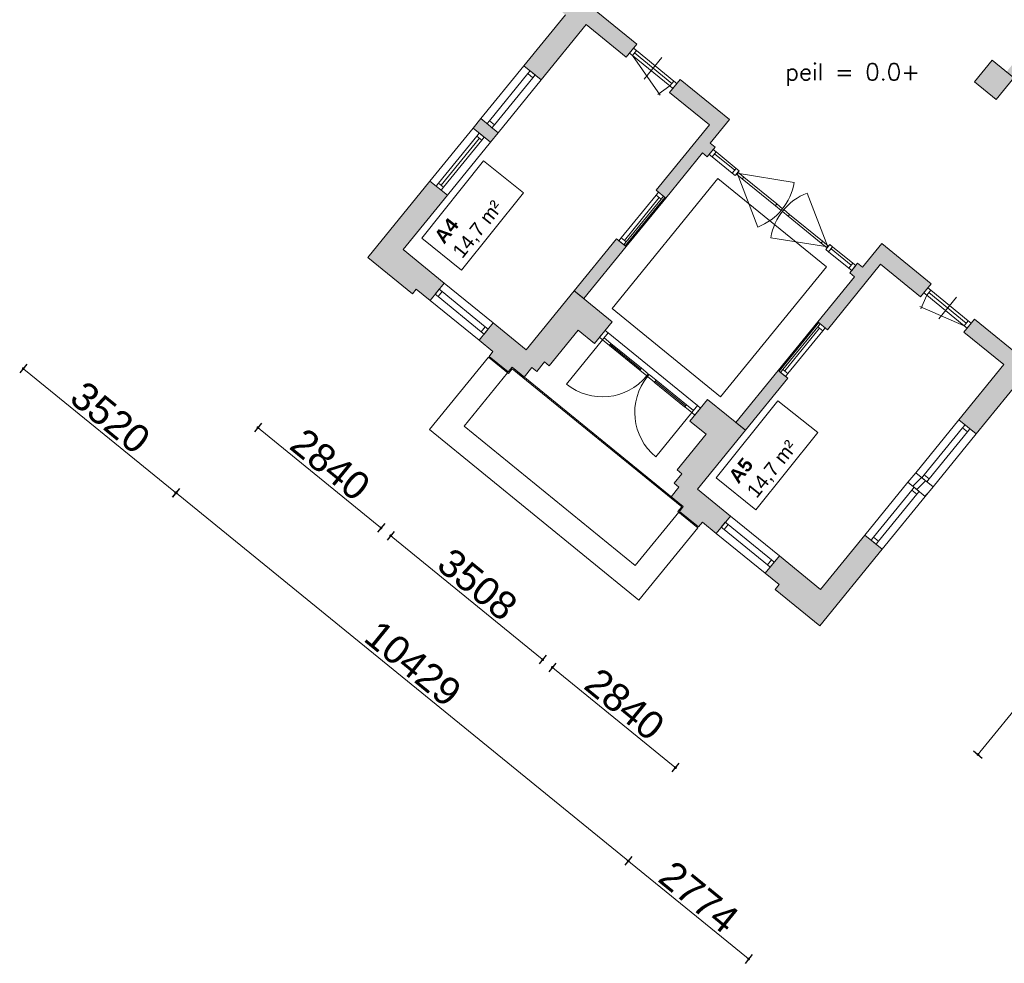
# Model space of a CAD drawing. Header units: millimetres. Extents: x 755778 to 1537169, y 90093 to 392038.
# Tile 25 of 134: x 776400 to 794006, y 279913 to 296789. Entities that reach past the tile are written whole.
import ezdxf

# ---------------------------------------------------------------- set-up
doc = ezdxf.new("R2010")
doc.units = ezdxf.units.MM
doc.layers.add('maatlijnen', color=7, linetype='Continuous')
doc.layers.add('NIV 00', color=7, linetype='Continuous')
doc.layers.add('RUIMTEnr', color=7, linetype='Continuous', lineweight=5)
doc.styles.add('ROMANS', font='romans.shx')
doc.styles.get("Standard").update_dxf_attribs({"font": 'arial.ttf'})
doc.dimstyles.new('even', dxfattribs={"dimtxt": 500, "dimasz": 50, "dimexe": 100, "dimexo": 0, "dimgap": 50, "dimtad": 1, "dimdec": 0, "dimzin": 0, "dimdsep": 46, "dimtxsty": 'Standard', "dimblk": 'DOT', "dimcen": 1, "dimclrd": 7, "dimclre": 7, "dimclrt": 7, "dimadec": 0, "dimazin": 0, "dimtfac": 1, "dimtdec": 0, "dimtofl": 0, "dimtmove": 0, "dimatfit": 2, "dimldrblk": 'DOT', "dimfxl": 100, "dimfxlon": 1, "dimtolj": 1, "dimtzin": 0, "dimlwd": 5, "dimarcsym": 0})

# ---------------------------------------------------------------- blocks, each defined once
blk = doc.blocks.new('_Dot')
at = {"color": 0, "linetype": 'ByBlock', "lineweight": -2}
blk.add_line((-0.5, 0), (-1, 0), dxfattribs=at)
at = {"color": 0, "linetype": 'ByBlock', "const_width": 0.5}
blk.add_lwpolyline([(-0.25, 0, 1), (0.25, 0, 1)], format="xyb", close=True, dxfattribs=at)
blk = doc.blocks.new('*D86')
at = {"layer": 'Defpoints', "color": 0, "lineweight": 5, "transparency": 16777216}
for p in [(782622, 292536), (779197, 288331), (790709, 285950)]:
    blk.add_point(p, dxfattribs=at)
at = {"layer": 'maatlijnen', "color": 7, "lineweight": -2, "transparency": 16777216}
for p, q in [((779260, 288408), (779134, 288253)), ((787346, 281822), (787220, 281667))]:
    blk.add_line(p, q, dxfattribs=at)
at = {"layer": 'maatlijnen', "color": 7, "lineweight": 5, "transparency": 16777216}
blk.add_line((787244, 281776), (779236, 288299), dxfattribs=at)
at = {"layer": 'maatlijnen', "color": 7, "lineweight": 5, "transparency": 16777216, "xscale": 50, "yscale": 50, "zscale": 50}
for p, rotation in [((779197, 288331), 140.8368779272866), ((787283, 281744), 320.8368779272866)]:
    blk.add_blockref('_Dot', p, dxfattribs=dict(at, rotation=rotation))
at = {"layer": 'maatlijnen', "color": 7, "lineweight": 5, "transparency": 16777216, "insert": (783433, 285274), "char_height": 500, "attachment_point": 5, "rotation": 320.8369}
blk.add_mtext('\\A1;10429', dxfattribs=at)
blk = doc.blocks.new('*D87')
at = {"layer": 'Defpoints', "color": 0, "lineweight": 5, "transparency": 16777216}
for p in [(785801, 295806), (788003, 294012), (782862, 287700)]:
    blk.add_point(p, dxfattribs=at)
at = {"layer": 'maatlijnen', "color": 7, "lineweight": -2, "transparency": 16777216}
for p, q in [((780723, 289571), (780597, 289416)), ((782926, 287778), (782799, 287623))]:
    blk.add_line(p, q, dxfattribs=at)
at = {"layer": 'maatlijnen', "color": 7, "lineweight": 5, "transparency": 16777216}
blk.add_line((780699, 289462), (782824, 287732), dxfattribs=at)
at = {"layer": 'maatlijnen', "color": 7, "lineweight": 5, "transparency": 16777216, "xscale": 50, "yscale": 50, "zscale": 50}
for p, rotation in [((780660, 289494), 140.836877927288), ((782862, 287700), 320.836877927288)]:
    blk.add_blockref('_Dot', p, dxfattribs=dict(at, rotation=rotation))
at = {"layer": 'maatlijnen', "color": 7, "lineweight": 5, "transparency": 16777216, "insert": (781954, 288834), "char_height": 500, "attachment_point": 5, "rotation": 320.8369}
blk.add_mtext('\\A1;2840', dxfattribs=at)
blk = doc.blocks.new('*D88')
at = {"layer": 'Defpoints', "color": 0, "lineweight": 5, "transparency": 16777216}
for p in [(786667, 292022), (789414, 289840), (785753, 285345)]:
    blk.add_point(p, dxfattribs=at)
at = {"layer": 'maatlijnen', "color": 7, "lineweight": -2, "transparency": 16777216}
for p, q in [((783096, 287639), (782970, 287484)), ((785816, 285423), (785690, 285268))]:
    blk.add_line(p, q, dxfattribs=at)
at = {"layer": 'maatlijnen', "color": 7, "lineweight": 5, "transparency": 16777216}
blk.add_line((783072, 287530), (785714, 285377), dxfattribs=at)
at = {"layer": 'maatlijnen', "color": 7, "lineweight": 5, "transparency": 16777216, "xscale": 50, "yscale": 50, "zscale": 50}
for p, rotation in [((783033, 287561), 140.836877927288), ((785753, 285345), 320.836877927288)]:
    blk.add_blockref('_Dot', p, dxfattribs=dict(at, rotation=rotation))
at = {"layer": 'maatlijnen', "color": 7, "lineweight": 5, "transparency": 16777216, "insert": (784586, 286690), "char_height": 500, "attachment_point": 5, "rotation": 320.8369}
blk.add_mtext('\\A1;3508', dxfattribs=at)
blk = doc.blocks.new('*D89')
at = {"layer": 'Defpoints', "color": 0, "lineweight": 5, "transparency": 16777216}
for p in [(789589, 289706), (791898, 288043), (788126, 283413)]:
    blk.add_point(p, dxfattribs=at)
at = {"layer": 'maatlijnen', "color": 7, "lineweight": -2, "transparency": 16777216}
for p, q in [((785987, 285284), (785861, 285129)), ((788189, 283490), (788063, 283335))]:
    blk.add_line(p, q, dxfattribs=at)
at = {"layer": 'maatlijnen', "color": 7, "lineweight": 5, "transparency": 16777216}
blk.add_line((785963, 285175), (788087, 283444), dxfattribs=at)
at = {"layer": 'maatlijnen', "color": 7, "lineweight": 5, "transparency": 16777216, "xscale": 50, "yscale": 50, "zscale": 50}
for p, rotation in [((785924, 285207), 140.836877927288), ((788126, 283413), 320.836877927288)]:
    blk.add_blockref('_Dot', p, dxfattribs=dict(at, rotation=rotation))
at = {"layer": 'maatlijnen', "color": 7, "lineweight": 5, "transparency": 16777216, "insert": (787218, 284546), "char_height": 500, "attachment_point": 5, "rotation": 320.8369}
blk.add_mtext('\\A1;2840', dxfattribs=at)
blk = doc.blocks.new('*D90')
at = {"layer": 'Defpoints', "color": 0, "lineweight": 5, "transparency": 16777216}
for p in [(794244, 290291), (790709, 285950), (793535, 283648)]:
    blk.add_point(p, dxfattribs=at)
at = {"layer": 'maatlijnen', "color": 7, "lineweight": -2, "transparency": 16777216}
for p, q in [((796993, 288052), (797148, 287925)), ((793457, 283711), (793613, 283585))]:
    blk.add_line(p, q, dxfattribs=at)
at = {"layer": 'maatlijnen', "color": 7, "lineweight": 5, "transparency": 16777216}
blk.add_line((797039, 287950), (793567, 283687), dxfattribs=at)
at = {"layer": 'maatlijnen', "color": 7, "lineweight": 5, "transparency": 16777216, "xscale": 50, "yscale": 50, "zscale": 50}
for p, rotation in [((797070, 287989), 50.83687792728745), ((793535, 283648), 230.8368779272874)]:
    blk.add_blockref('_Dot', p, dxfattribs=dict(at, rotation=rotation))
at = {"layer": 'maatlijnen', "color": 7, "lineweight": 5, "transparency": 16777216, "insert": (795066, 286011), "char_height": 500, "attachment_point": 5, "rotation": 50.8369}
blk.add_mtext('\\A1;5598', dxfattribs=at)
blk = doc.blocks.new('*D98')
at = {"layer": 'Defpoints', "color": 0, "lineweight": 5, "transparency": 16777216}
for p in [(783428, 299100), (786158, 296877), (779192, 288325)]:
    blk.add_point(p, dxfattribs=at)
at = {"layer": 'maatlijnen', "color": 7, "lineweight": -2, "transparency": 16777216}
for p, q in [((776526, 290626), (776400, 290471)), ((779256, 288403), (779129, 288248))]:
    blk.add_line(p, q, dxfattribs=at)
at = {"layer": 'maatlijnen', "color": 7, "lineweight": 5, "transparency": 16777216}
blk.add_line((776502, 290517), (779154, 288357), dxfattribs=at)
at = {"layer": 'maatlijnen', "color": 7, "lineweight": 5, "transparency": 16777216, "xscale": 50, "yscale": 50, "zscale": 50}
for p, rotation in [((776463, 290548), 140.8368779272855), ((779192, 288325), 320.8368779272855)]:
    blk.add_blockref('_Dot', p, dxfattribs=dict(at, rotation=rotation))
at = {"layer": 'maatlijnen', "color": 7, "lineweight": 5, "transparency": 16777216, "insert": (778021, 289674), "char_height": 500, "attachment_point": 5, "rotation": 320.8369}
blk.add_mtext('\\A1;3520', dxfattribs=at)
blk = doc.blocks.new('*D99')
at = {"layer": 'Defpoints', "color": 0, "lineweight": 5, "transparency": 16777216}
for p in [(794244, 290291), (796395, 288539), (789433, 279991)]:
    blk.add_point(p, dxfattribs=at)
at = {"layer": 'maatlijnen', "color": 7, "lineweight": -2, "transparency": 16777216}
for p, q in [((787345, 281821), (787219, 281666)), ((789496, 280069), (789370, 279913))]:
    blk.add_line(p, q, dxfattribs=at)
at = {"layer": 'maatlijnen', "color": 7, "lineweight": 5, "transparency": 16777216}
blk.add_line((787321, 281711), (789394, 280023), dxfattribs=at)
at = {"layer": 'maatlijnen', "color": 7, "lineweight": 5, "transparency": 16777216, "xscale": 50, "yscale": 50, "zscale": 50}
for p, rotation in [((787282, 281743), 140.8368779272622), ((789433, 279991), 320.8368779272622)]:
    blk.add_blockref('_Dot', p, dxfattribs=dict(at, rotation=rotation))
at = {"layer": 'maatlijnen', "color": 7, "lineweight": 5, "transparency": 16777216, "insert": (788547, 281100), "char_height": 500, "attachment_point": 5, "rotation": 320.8369}
blk.add_mtext('\\A1;2774', dxfattribs=at)

msp = doc.modelspace()

# ---------------------------------------------------------------- hatches: boundary and pattern name
at = {"layer": 'maatlijnen', "lineweight": 5}
h = msp.add_hatch(color=7, dxfattribs=at)
h.dxf.hatch_style = 1
h.paths.add_polyline_path([(784956, 294768), (784645.9, 295020.6), (784506.9, 294850), (784817.1, 294597.4)])
at = {"layer": 'NIV 00', "lineweight": 5}
h = msp.add_hatch(color=7, dxfattribs=at)
h.dxf.hatch_style = 1
h.paths.add_polyline_path([(790343.8, 300766.3), (790698.7, 300842.8), (791147.8, 300477.1), (789668.3, 298660.7), (789390, 298887.4), (789251.1, 298716.8), (789700, 298351.2), (792435.9, 301710.2), (792265.3, 301849.1), (791867.7, 301361), (789085.9, 300760.9), (788289.8, 299783.5), (787815.7, 300169.7), (787676.8, 299999.1), (788630.8, 299222.1), (788769.7, 299392.6), (788491.4, 299619.3), (789229.9, 300526), (789344.1, 300550.6), (789839.5, 300147.1), (789911.5, 300235.5)])
h.paths.add_polyline_path([(789594.5, 300604.6), (790030.9, 300698.8), (789810.8, 300428.5)], flags=16)
h.paths.add_polyline_path([(791011.7, 300910.3), (791604.9, 301038.3), (791305.6, 300670.9)], flags=16)
h.paths.add_polyline_path([(791723.9, 297748.3), (791336.2, 298064), (791020.4, 297676.4), (791408.1, 297360.6)])
h.paths.add_polyline_path([(793491.5, 300441), (793993.8, 300031.9), (794101.1, 300163.8), (794030.8, 300221), (793467.1, 300680.2), (793395.1, 300591.8), (791336.2, 298064), (791468, 297956.7)])
h.paths.add_polyline_path([(793789.6, 296065.8), (793473.8, 295678.1), (793861.5, 295362.3), (794177.2, 295750)])
h.paths.add_polyline_path([(796308.1, 298366.2), (795674.1, 298882.6), (795566.7, 298750.8), (796069, 298341.7), (794045.4, 295857.4), (794177.2, 295750)])
h = msp.add_hatch(color=7, dxfattribs=at)
h.dxf.hatch_style = 1
h.paths.add_polyline_path([(785805, 297680.3), (785552.4, 297370.1), (786157.9, 296876.9), (785416.4, 295966.5), (785726.5, 295713.9), (786531.2, 296701.9), (787244.6, 296120.8), (787434.1, 296353.4)])
h.paths.add_polyline_path([(784046.6, 293651.5), (783736.5, 293904.1), (782622.4, 292536.3), (783421.2, 291885.7), (783490.7, 291971), (783738.8, 291768.9), (783991.4, 292079), (783254.6, 292679.1)])
h.paths.add_polyline_path([(789093.4, 295001.8), (788209.4, 295721.9), (788020, 295489.3), (788733.4, 294908.2), (787780.8, 293738.6), (787951.3, 293599.7), (788609.6, 294407.8), (788694.9, 294338.3), (788833.8, 294508.9), (788748.5, 294578.4)])
h.paths.add_polyline_path([(786315.6, 291939.8), (785456.8, 290885.4), (784867.6, 291365.4), (784614.9, 291055.3), (784863.1, 290853.2), (784793.6, 290767.9), (785134.7, 290490), (785204.2, 290575.3), (785421.3, 290398.5), (785560.2, 290569), (785645.5, 290499.6), (785784.5, 290670.2), (785869.8, 290600.7), (786387.5, 291236.4), (786677.7, 291000), (786993.4, 291387.7)])
h = msp.add_hatch(color=7, dxfattribs=at)
h.dxf.hatch_style = 1
h.paths.add_polyline_path([(787943.6, 293606), (787935.8, 293612.3), (787228.5, 292743.9), (787236.3, 292737.6)])
h = msp.add_hatch(color=7, dxfattribs=at)
h.dxf.hatch_style = 1
h.paths.add_polyline_path([(787951.3, 293599.7), (787943.6, 293606), (787236.3, 292737.6), (787244, 292731.3)])
h = msp.add_hatch(color=7, dxfattribs=at)
h.dxf.hatch_style = 1
h.paths.add_polyline_path([(791813.7, 292786.1), (791468.8, 292362.7), (791383.5, 292432.2), (791244.6, 292261.6), (791329.9, 292192.1), (790671.6, 291384), (790842.2, 291245), (791794.8, 292414.6), (792508.2, 291833.5), (792697.7, 292066.1)])
h.paths.add_polyline_path([(787244, 292731.3), (787236.3, 292737.6), (787228.5, 292743.9), (787073.5, 292870.2), (786315.6, 291939.8), (786486.2, 291800.9)])
h = msp.add_hatch(color=7, dxfattribs=at)
h.dxf.hatch_style = 1
h.paths.add_polyline_path([(790679.4, 291377.7), (790671.6, 291384), (789964.3, 290515.6), (789972.1, 290509.3)])
h = msp.add_hatch(color=7, dxfattribs=at)
h.dxf.hatch_style = 1
h.paths.add_polyline_path([(794244, 290290.8), (794459.2, 290115.4), (794711.9, 290425.6), (793473, 291434.6), (793283.6, 291202), (793997, 290620.9), (793192.3, 289632.9), (793502.4, 289380.3)])
h = msp.add_hatch(color=7, dxfattribs=at)
h.dxf.hatch_style = 1
h.paths.add_polyline_path([(790687.1, 291371.3), (790679.4, 291377.7), (789972.1, 290509.3), (789979.8, 290503)])
h = msp.add_hatch(color=7, dxfattribs=at)
h.dxf.hatch_style = 1
h.paths.add_polyline_path([(790134.9, 290376.7), (789964.3, 290515.6), (789206.5, 289585.2), (789377.1, 289446.2)])
h = msp.add_hatch(color=7, dxfattribs=at)
h.dxf.hatch_style = 1
h.paths.add_polyline_path([(788699.2, 289998.3), (788383.5, 289610.7), (788673.6, 289374.3), (788155.9, 288738.6), (788241.1, 288669.2), (788102.2, 288498.6), (788187.5, 288429.1), (788048.6, 288258.6), (788265.7, 288081.7), (788196.2, 287996.4), (788537.3, 287718.6), (788606.8, 287803.9), (788854.9, 287601.8), (789107.5, 287911.9), (788518.3, 288391.9), (789377.1, 289446.2)])
h = msp.add_hatch(color=7, dxfattribs=at)
h.dxf.hatch_style = 1
h.paths.add_polyline_path([(791822.6, 287317.9), (791512.4, 287570.5), (790814.3, 286713.4), (791330.2, 286713.4)])
h = msp.add_hatch(color=7, dxfattribs=at)
h.dxf.hatch_style = 1
h.paths.add_polyline_path([(789983.7, 287198.3), (789731.1, 286888.1), (789945.6, 286713.4), (790579, 286713.4)])
h = msp.add_hatch(color=7, dxfattribs=at)
h.dxf.hatch_style = 1
h.paths.add_polyline_path([(791330.2, 286713.4), (790814.3, 286713.4), (790720.4, 286598.2), (790579, 286713.4), (789945.6, 286713.4), (789979.2, 286686), (789909.7, 286600.8), (790708.5, 285950.1)])

# ---------------------------------------------------------------- linework, layer by layer
at = {"layer": 'NIV 00', "color": 7, "lineweight": 5}
for p, q in [((787434.1, 296353.4), (785805, 297680.3)), ((786157.9, 296876.9), (785416.4, 295966.5)), ((785726.5, 295713.9), (786531.2, 296701.9)), ((786531.2, 296701.9), (787244.6, 296120.8)), ((787244.6, 296120.8), (787434.1, 296353.4)), ((787375.3, 296281.3), (787303.3, 296192.9)), ((787303.3, 296192.9), (787355.3, 296150.6)), ((787427.3, 296239), (787355.3, 296150.6)), ((787355.3, 296150.6), (787853.5, 295439.1)), ((788026.8, 295603.7), (787355.3, 296150.6)), ((787427.3, 296239), (787375.3, 296281.3)), ((788062.7, 295647.9), (787391.3, 296194.8)), ((788098.7, 295692.1), (787427.3, 296239)), ((785416.4, 295966.5), (784645.9, 295020.6)), ((785416.4, 295966.5), (785726.5, 295713.9)), ((787569.1, 295727.5), (787884.9, 296115.2)), ((793789.6, 296065.8), (793473.8, 295678.1)), ((794177.2, 295750), (793789.6, 296065.8)), ((785484.9, 295824.3), (784799.1, 294982.2)), ((785527.2, 295876.2), (785484.9, 295824.3)), ((785484.9, 295824.3), (785573.3, 295752.3)), ((785527.2, 295876.2), (785615.6, 295804.2)), ((785573.3, 295752.3), (785615.6, 295804.2)), ((785573.3, 295752.3), (784887.5, 294910.2)), ((785726.5, 295713.9), (784956, 294768)), ((788020, 295489.3), (788209.4, 295721.9)), ((788098.7, 295692.1), (788026.8, 295603.7)), ((788150.7, 295649.8), (788078.7, 295561.4)), ((788150.7, 295649.8), (788098.7, 295692.1)), ((788209.4, 295721.9), (789093.4, 295001.8)), ((793473.8, 295678.1), (793861.5, 295362.3)), ((793861.5, 295362.3), (794177.2, 295750)), ((788026.8, 295603.7), (787810.6, 295452.3)), ((788733.4, 294908.2), (788020, 295489.3)), ((788026.8, 295603.7), (788078.7, 295561.4)), ((784506.9, 294850), (784645.9, 295020.6)), ((784645.9, 295020.6), (784956, 294768)), ((784799.1, 294982.2), (784756.8, 294930.3)), ((784756.8, 294930.3), (784845.2, 294858.3)), ((784799.1, 294982.2), (784887.5, 294910.2)), ((784845.2, 294858.3), (784887.5, 294910.2)), ((787780.8, 293738.6), (788733.4, 294908.2)), ((789093.4, 295001.8), (788748.5, 294578.4)), ((784506.9, 294850), (783736.5, 293904.1)), ((784817.1, 294597.4), (784506.9, 294850)), ((784617.8, 294759.7), (784575.5, 294707.8)), ((784617.8, 294759.7), (784706.2, 294687.7)), ((784956, 294768), (784817.1, 294597.4)), ((784575.5, 294707.8), (783889.7, 293865.7)), ((784619.7, 294671.8), (783933.9, 293829.7)), ((784663.9, 294635.8), (783978.1, 293793.7)), ((784817.1, 294597.4), (784046.6, 293651.5)), ((784575.5, 294707.8), (784663.9, 294635.8)), ((784663.9, 294635.8), (784706.2, 294687.7)), ((788748.5, 294578.4), (788833.8, 294508.9)), ((788609.6, 294407.8), (787951.3, 293599.7)), ((788694.9, 294338.3), (788609.6, 294407.8)), ((788833.8, 294508.9), (788694.9, 294338.3)), ((788728.3, 294379.4), (788800.3, 294467.8)), ((788780.3, 294337.1), (788728.3, 294379.4)), ((788852.3, 294425.5), (788780.3, 294337.1)), ((788800.3, 294467.8), (788852.3, 294425.5)), ((788823.9, 294390.6), (789185.7, 294095.9)), ((788852.3, 294425.5), (789214.2, 294130.8)), ((788780.3, 294337.1), (789142.2, 294042.4)), ((789142.2, 294042.4), (789214.2, 294130.8)), ((789194.1, 294000.1), (789142.2, 294042.4)), ((789266.1, 294088.5), (789194.1, 294000.1)), ((789214.2, 294130.8), (789266.1, 294088.5)), ((789217.5, 294028.7), (789242.7, 294059.8)), ((789321.4, 293944.1), (789217.5, 294028.7)), ((789230.1, 294044.3), (790247, 293880.2)), ((789230.1, 294044.3), (789596.5, 293081.6)), ((789242.7, 294059.8), (789346.6, 293975.1)), ((783736.5, 293904.1), (782622.4, 292536.3)), ((784046.6, 293651.5), (783736.5, 293904.1)), ((783889.7, 293865.7), (783847.4, 293813.8)), ((783889.7, 293865.7), (783978.1, 293793.7)), ((788886.1, 293948.9), (786991.5, 291622.9)), ((790824.5, 292370.1), (788886.1, 293948.9)), ((789346.6, 293975.1), (789321.4, 293944.1)), ((789321.4, 293944.1), (789912.2, 293462.9)), ((789346.6, 293975.1), (789937.5, 293493.9)), ((783847.4, 293813.8), (783935.7, 293741.8)), ((783935.7, 293741.8), (783978.1, 293793.7)), ((787951.3, 293599.7), (787780.8, 293738.6)), ((787951.3, 293599.7), (787780.8, 293738.6)), ((790848.3, 292726.3), (790481.9, 293688.9)), ((783254.6, 292679.1), (784046.6, 293651.5)), ((787779.5, 293653.2), (787156.9, 292888.7)), ((787836.9, 293606.5), (787214.2, 292842)), ((787935.8, 293612.3), (787228.5, 292743.9)), ((787236.3, 292737.6), (787943.6, 293606)), ((787943.6, 293606), (787236.3, 292737.6)), ((787244, 292731.3), (787951.3, 293599.7)), ((787867.9, 293581.2), (787245.2, 292816.7)), ((787943.6, 293606), (787935.8, 293612.3)), ((787951.3, 293599.7), (787943.6, 293606)), ((789912.2, 293462.9), (789937.5, 293493.9)), ((790016.1, 293378.3), (789912.2, 293462.9)), ((789937.5, 293493.9), (790041.4, 293409.3)), ((790041.4, 293409.3), (790016.1, 293378.3)), ((790037, 293361.2), (790062.3, 293392.2)), ((790140.9, 293276.6), (790037, 293361.2)), ((790062.3, 293392.2), (790166.2, 293307.6)), ((790166.2, 293307.6), (790140.9, 293276.6)), ((790140.9, 293276.6), (790731.7, 292795.4)), ((790166.2, 293307.6), (790757, 292826.4)), ((786315.6, 291939.8), (787073.5, 292870.2)), ((787244, 292731.3), (787073.5, 292870.2)), ((787073.5, 292870.2), (787244, 292731.3)), ((790848.3, 292726.3), (789831.4, 292890.3)), ((790731.7, 292795.4), (790757, 292826.4)), ((790835.6, 292710.7), (790731.7, 292795.4)), ((790757, 292826.4), (790860.9, 292741.8)), ((783991.4, 292079), (783254.6, 292679.1)), ((787244, 292731.3), (786486.2, 291800.9)), ((787228.5, 292743.9), (787236.3, 292737.6)), ((787236.3, 292737.6), (787244, 292731.3)), ((790884.3, 292770.4), (790812.3, 292682.1)), ((790812.3, 292682.1), (790864.2, 292639.7)), ((790860.9, 292741.8), (790835.6, 292710.7)), ((790864.2, 292639.7), (790936.2, 292728.1)), ((791226.1, 292345), (790864.2, 292639.7)), ((790936.2, 292728.1), (790884.3, 292770.4)), ((791269.7, 292398.5), (790907.8, 292693.2)), ((791298.1, 292433.4), (790936.2, 292728.1)), ((791813.7, 292786.1), (791468.8, 292362.7)), ((792697.7, 292066.1), (791813.7, 292786.1)), ((782622.4, 292536.3), (783421.2, 291885.7)), ((788929.9, 290044.1), (790824.5, 292370.1)), ((790842.2, 291245), (791794.8, 292414.6)), ((791298.1, 292433.4), (791226.1, 292345)), ((791226.1, 292345), (791278, 292302.7)), ((791383.5, 292432.2), (791244.6, 292261.6)), ((791278, 292302.7), (791350, 292391.1)), ((791350, 292391.1), (791298.1, 292433.4)), ((791468.8, 292362.7), (791383.5, 292432.2)), ((791794.8, 292414.6), (792508.2, 291833.5)), ((791329.9, 292192.1), (790671.6, 291384)), ((791244.6, 292261.6), (791329.9, 292192.1)), ((783421.2, 291885.7), (783490.7, 291971)), ((783490.7, 291971), (783738.8, 291768.9)), ((783738.8, 291768.9), (783991.4, 292079)), ((783901.1, 291968.2), (783829.1, 291879.8)), ((783953.1, 291925.8), (783881.1, 291837.5)), ((783953.1, 291925.8), (783901.1, 291968.2)), ((784725.3, 291296.8, 33.5), (783953.1, 291925.8, 33.5)), ((784867.6, 291365.4), (783991.4, 292079)), ((786315.6, 291939.8), (785456.8, 290885.4)), ((786993.4, 291387.7), (786315.6, 291939.8)), ((786486.2, 291800.9), (786315.6, 291939.8)), ((786325, 291932.2), (786325, 291951.3)), ((792508.2, 291833.5), (792697.7, 292066.1)), ((792639, 291994), (792567, 291905.6)), ((792690.9, 291951.7), (792618.9, 291863.3)), ((792639, 291994), (792690.9, 291951.7)), ((792690.9, 291951.7), (793362.4, 291404.8)), ((784614.9, 291055.3), (783738.8, 291768.9)), ((783829.1, 291879.8), (783881.1, 291837.5)), ((784653.3, 291208.4, 33.5), (783881.1, 291837.5, 33.5)), ((792618.9, 291863.3), (792514.4, 291621)), ((792618.9, 291863.3), (792567, 291905.6)), ((792618.9, 291863.3), (793290.4, 291316.4)), ((792654.9, 291907.5), (793326.4, 291360.6)), ((792832.8, 291440.2), (793148.5, 291827.9)), ((786991.5, 291622.9), (788929.9, 290044.1)), ((793290.4, 291316.4), (792492.9, 291660.3)), ((786677.7, 291000), (786993.4, 291387.7)), ((790671.6, 291384), (789964.3, 290515.6)), ((790679.4, 291377.7), (790671.6, 291384)), ((790671.6, 291384), (790842.2, 291245)), ((793283.6, 291202), (793473, 291434.6)), ((793362.4, 291404.8), (793290.4, 291316.4)), ((793362.4, 291404.8), (793414.3, 291362.5)), ((793473, 291434.6), (794711.9, 290425.6)), ((784867.6, 291365.4), (784614.9, 291055.3)), ((784725.3, 291296.8), (784653.3, 291208.4)), ((784653.3, 291208.4), (784705.3, 291166.1)), ((784777.3, 291254.5), (784705.3, 291166.1)), ((784777.3, 291254.5), (784725.3, 291296.8)), ((785456.8, 290885.4), (784867.6, 291365.4)), ((785869.8, 290600.7), (786387.5, 291236.4)), ((786387.5, 291236.4), (786677.7, 291000)), ((786867.1, 291232.6), (786766.1, 291108.6)), ((786921.4, 291188.4), (786867.1, 291232.6)), ((789972.1, 290509.3), (790679.4, 291377.7)), ((790679.4, 291377.7), (789972.1, 290509.3)), ((789979.8, 290503), (790687.1, 291371.3)), ((790670.4, 291298.6), (790047.7, 290534.1)), ((790701.4, 291273.3), (790078.7, 290508.8)), ((790758.8, 291226.6), (790136.1, 290462.1)), ((790687.1, 291371.3), (790679.4, 291377.7)), ((793342.3, 291274.1), (793290.4, 291316.4)), ((793414.3, 291362.5), (793342.3, 291274.1)), ((784614.9, 291055.3), (784863.1, 290853.2)), ((786820.4, 291064.4), (786176.2, 290273.5)), ((786766.1, 291108.6), (786820.4, 291064.4)), ((786820.4, 291064.4), (786921.4, 291188.4)), ((786848.8, 291099.3), (786820.4, 291064.4)), ((786820.4, 291064.4), (786944.4, 290963.3)), ((786972.8, 290998.2), (786848.8, 291099.3)), ((786921.4, 291188.4), (788518.6, 289887.5)), ((793997, 290620.9), (793283.6, 291202)), ((786944.4, 290963.3), (786972.8, 290998.2)), ((786944.4, 290963.3), (787487.2, 290521.2)), ((786958.6, 290980.8), (787501.4, 290538.7)), ((786972.8, 290998.2), (787515.6, 290556.1)), ((784781, 290752.4), (783726.3, 289457.5)), ((785137.6, 290461.9), (784781, 290752.4)), ((784863.1, 290853.2), (784793.6, 290767.9)), ((785134.7, 290490), (784793.6, 290767.9)), ((784793.6, 290767.9), (785134.7, 290490)), ((785204.2, 290575.3), (785134.7, 290490)), ((785134.7, 290490), (785204.2, 290575.3)), ((785207.1, 290547.2), (785137.6, 290461.9)), ((788265.7, 288081.7), (785204.2, 290575.3)), ((785204.2, 290575.3), (785421.3, 290398.5)), ((785421.3, 290398.5), (785204.2, 290575.3)), ((788237.5, 288078.8), (785207.1, 290547.2)), ((785421.3, 290398.5), (785560.2, 290569)), ((785560.2, 290569), (785645.5, 290499.6)), ((785645.5, 290499.6), (785784.5, 290670.2)), ((785784.5, 290670.2), (785869.8, 290600.7)), ((787515.6, 290556.1), (787487.2, 290521.2)), ((787487.2, 290521.2), (787611.2, 290420.2)), ((787639.6, 290455.1), (787515.6, 290556.1)), ((789964.3, 290515.6), (789206.5, 289585.2)), ((789964.3, 290515.6), (789972.1, 290509.3)), ((790134.9, 290376.7), (789964.3, 290515.6)), ((789972.1, 290509.3), (789979.8, 290503)), ((793192.3, 289632.9), (793997, 290620.9)), ((785122.1, 290474.5), (784345.3, 289520.8)), ((787611.2, 290420.2), (787639.6, 290455.1)), ((787626.7, 290407.6), (787655.2, 290442.5)), ((787750.8, 290306.5), (787626.7, 290407.6)), ((787655.2, 290442.5), (787779.2, 290341.4)), ((787779.2, 290341.4), (787750.8, 290306.5)), ((788322, 289899.3), (787779.2, 290341.4)), ((789377.1, 289446.2), (790134.9, 290376.7)), ((788290.1, 289867.2), (787747.4, 290309.3)), ((788307.7, 289881.9), (787765, 290324)), ((794244, 290290.8), (793502.4, 289380.3)), ((788383.5, 289610.7), (788699.2, 289998.3)), ((788699.2, 289998.3), (789377.1, 289446.2)), ((788293.5, 289864.5), (788322, 289899.3)), ((788417.6, 289763.4), (788293.5, 289864.5)), ((788322, 289899.3), (788446, 289798.3)), ((788417.6, 289763.4), (788518.6, 289887.5)), ((788446, 289798.3), (788417.6, 289763.4)), ((788572.9, 289843.3), (788471.9, 289719.2)), ((788518.6, 289887.5), (788572.9, 289843.3)), ((788417.6, 289763.4), (787773.4, 288972.6)), ((788471.9, 289719.2), (788417.6, 289763.4)), ((793192.3, 289632.9), (792421.8, 288687)), ((793502.4, 289380.3), (793192.3, 289632.9)), ((783726.3, 289457.5), (787470.1, 286408.2)), ((784345.3, 289520.8), (787406.8, 287027.2)), ((788673.6, 289374.3), (788383.5, 289610.7)), ((789377.1, 289446.2), (788518.3, 288391.9)), ((789206.5, 289585.2), (789377.1, 289446.2)), ((793260.9, 289490.7), (792575, 288648.7)), ((793260.9, 289490.7), (793303.2, 289542.6)), ((793349.2, 289418.7), (793260.9, 289490.7)), ((793391.6, 289470.6), (793303.2, 289542.6)), ((793391.6, 289470.6), (793349.2, 289418.7)), ((788155.9, 288738.6), (788673.6, 289374.3)), ((793349.2, 289418.7), (792663.4, 288576.7)), ((793502.4, 289380.3), (792732, 288434.4)), ((788102.2, 288498.6), (788241.1, 288669.2)), ((788241.1, 288669.2), (788155.9, 288738.6)), ((792421.8, 288687), (792282.9, 288516.4)), ((792367.4, 288447.6), (792523.8, 288604)), ((792732, 288434.4), (792421.8, 288687)), ((792532.7, 288596.7), (792575, 288648.7)), ((792621.1, 288524.7), (792532.7, 288596.7)), ((792663.4, 288576.7), (792575, 288648.7)), ((792663.4, 288576.7), (792621.1, 288524.7)), ((788048.6, 288258.6), (788187.5, 288429.1)), ((788187.5, 288429.1), (788102.2, 288498.6)), ((788518.3, 288391.9), (789107.5, 287911.9)), ((792282.9, 288516.4), (791512.4, 287570.5)), ((792282.9, 288516.4), (792593, 288263.8)), ((792351.5, 288374.2), (792393.8, 288426.1)), ((792482.2, 288354.1), (792393.8, 288426.1)), ((792440.4, 288388.1), (792596.8, 288544.5)), ((792593, 288263.8), (792732, 288434.4)), ((788265.7, 288081.7), (788048.6, 288258.6)), ((792351.5, 288374.2), (791665.6, 287532.1)), ((792439.8, 288302.2), (791754, 287460.2)), ((792593, 288263.8), (791822.6, 287317.9)), ((792439.8, 288302.2), (792351.5, 288374.2)), ((792482.2, 288354.1), (792439.8, 288302.2)), ((792586.6, 288269.1), (792644.4, 288326.9)), ((788168, 287993.6), (788237.5, 288078.8)), ((788196.2, 287996.4), (788265.7, 288081.7)), ((788196.2, 287996.4), (788265.7, 288081.7)), ((787406.8, 287027.2), (788183.6, 287980.9)), ((788524.7, 287703.1), (788168, 287993.6)), ((788537.3, 287718.6), (788196.2, 287996.4)), ((788537.3, 287718.6), (788196.2, 287996.4)), ((789107.5, 287911.9), (788854.9, 287601.8)), ((789107.5, 287911.9), (789983.7, 287198.3)), ((787470.1, 286408.2), (788524.7, 287703.1)), ((788606.8, 287803.9), (788537.3, 287718.6)), ((788854.9, 287601.8), (788606.8, 287803.9)), ((789017.2, 287801), (788945.2, 287712.6)), ((788997.2, 287670.3), (788945.2, 287712.6)), ((789069.2, 287758.7), (788997.2, 287670.3)), ((789017.2, 287801), (789069.2, 287758.7)), ((789069.2, 287758.7, 33.5), (789841.4, 287129.7, 33.5)), ((788854.9, 287601.8), (789731.1, 286888.1)), ((788997.2, 287670.3, 33.5), (789769.4, 287041.3, 33.5)), ((790720.4, 286598.2), (791512.4, 287570.5)), ((791512.4, 287570.5), (791822.6, 287317.9)), ((791623.3, 287480.2), (791665.6, 287532.1)), ((791754, 287460.2), (791665.6, 287532.1)), ((791711.7, 287408.2), (791623.3, 287480.2)), ((791754, 287460.2), (791711.7, 287408.2)), ((789731.1, 286888.1), (789983.7, 287198.3)), ((789983.7, 287198.3), (790720.4, 286598.2)), ((791822.6, 287317.9), (790708.5, 285950.1)), ((789841.4, 287129.7), (789769.4, 287041.3)), ((789821.4, 286999), (789769.4, 287041.3)), ((789893.4, 287087.4), (789821.4, 286999)), ((789841.4, 287129.7), (789893.4, 287087.4)), ((789979.2, 286686), (789731.1, 286888.1)), ((789909.7, 286600.8), (789979.2, 286686)), ((790708.5, 285950.1), (789909.7, 286600.8))]:
    msp.add_line(p, q, dxfattribs=at)
at = {"layer": 'NIV 00', "color": 7, "linetype": 'ByBlock', "lineweight": 5}
for p, q in [((787779.5, 293653.2), (787821.9, 293705.1)), ((787821.9, 293705.1), (787910.2, 293633.1)), ((787867.9, 293581.2), (787779.5, 293653.2)), ((787910.2, 293633.1), (787867.9, 293581.2)), ((787114.5, 292836.7), (787156.9, 292888.7)), ((787202.9, 292764.8), (787114.5, 292836.7)), ((787156.9, 292888.7), (787245.2, 292816.7)), ((787245.2, 292816.7), (787202.9, 292764.8)), ((790712.7, 291350.5), (790670.4, 291298.6)), ((790670.4, 291298.6), (790758.8, 291226.6)), ((790801.1, 291278.5), (790712.7, 291350.5)), ((790758.8, 291226.6), (790801.1, 291278.5)), ((790047.7, 290534.1), (790005.4, 290482.1)), ((790136.1, 290462.1), (790047.7, 290534.1)), ((790005.4, 290482.1), (790093.8, 290410.1)), ((790093.8, 290410.1), (790136.1, 290462.1))]:
    msp.add_line(p, q, dxfattribs=at)
at = {"layer": 'NIV 00', "color": 7, "lineweight": 5}
for centre, radius, start, end in [((789230.1, 294044.3), 1030, 290.83688, 350.83688), ((790848.3, 292726.3), 1030, 110.83688, 170.83688), ((786820.4, 291064.4), 1020, 230.83688, 320.83688), ((788417.6, 289763.4), 1020, 140.83688, 230.83688)]:
    msp.add_arc(centre, radius, start, end, dxfattribs=at)
at = {"layer": 'RUIMTEnr', "lineweight": 5}
for points in [[(783588.8, 292881.3), (784694, 294262.6), (785407.3, 293691.9), (784302.1, 292310.5)], [(788852.4, 288594), (789957.6, 289975.3), (790670.9, 289404.6), (789565.7, 288023.3)]]:
    msp.add_lwpolyline(points, close=True, dxfattribs=at)

# ---------------------------------------------------------------- texts
at = {"layer": 'NIV 00', "color": 7, "lineweight": 5, "style": 'ROMANS'}
msp.add_text('peil = 0.0+', height=300, dxfattribs=at).set_placement((790092.2, 295705.4))
at = {"layer": 'RUIMTEnr', "lineweight": 5, "char_height": 250, "attachment_point": 4, "rotation": 51.33595}
for s, insert in [('{\\fArial|b1|i0|c0|p34;A4\\P}14,7 m²', (784071.7, 292697.3)), ('{\\fArial|b1|i0|c0|p34;A5\\P}14,7 m²', (789335.4, 288410))]:
    msp.add_mtext_dynamic_manual_height_columns(s, width=1497.397, gutter_width=121.2, heights=[0], dxfattribs=dict(at, insert=insert))

# ---------------------------------------------------------------- dimensions: what is measured, and where the dimension line sits
at = {"layer": 'maatlijnen', "lineweight": 5}
for p1, p2, distance, picture, middle in [((783428.5, 299100.1), (786157.9, 296876.9), -11029.6, '*D98', (778020.5, 289673.5)), ((794244, 290290.8), (796395.1, 288538.7), -11024.3, '*D99', (788547.5, 281100.4))]:
    dim = msp.add_aligned_dim(p1=p1, p2=p2, distance=distance, dimstyle='even', dxfattribs=at)
    dim.commit()
    dim.dimension.update_dxf_attribs({"geometry": picture, "text_midpoint": middle})
at = {"layer": 'maatlijnen', "color": 7, "lineweight": 5}
for p1, p2, distance, picture, middle in [((785801.2, 295805.7), (788003.4, 294012), -8140.7, '*D87', (781954.1, 288833.7)), ((790708.5, 285950.1), (782622.4, 292536.3), 5424.2, '*D86', (783432.7, 285274.3)), ((794244, 290290.8), (790708.5, 285950.1), 3645.4, '*D90', (795066, 286011.1))]:
    dim = msp.add_aligned_dim(p1=p1, p2=p2, distance=distance, dimstyle='even', dxfattribs=at)
    dim.commit()
    dim.dimension.update_dxf_attribs({"geometry": picture, "text_midpoint": middle})
for base, p1, p2, picture, middle in [((785753.2, 285345.5), (786666.7, 292022.4), (789413.9, 289839.8), '*D88', (784586, 286690.2)), ((788126, 283412.8), (789588.7, 289706.1), (791897.7, 288043.5), '*D89', (787217.7, 284546.4))]:
    dim = msp.add_linear_dim(base=base, p1=p1, p2=p2, angle=140.83688, dimstyle='even', override={"dimtmove": 1}, dxfattribs=at)
    dim.commit()
    dim.dimension.update_dxf_attribs({"geometry": picture, "text_midpoint": middle})

doc.saveas('drawing.dxf')
